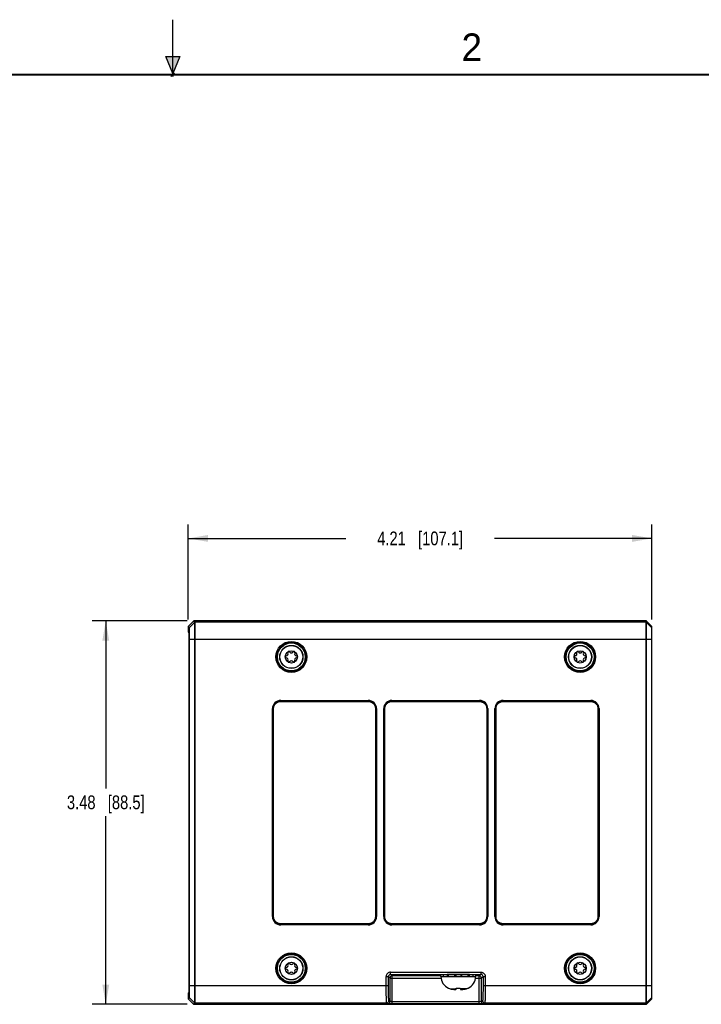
# Model space of a CAD drawing. Header units: inches. Extents: x 0 to 22, y 0 to 17.
# Tile 37 of 38: x 9.6 to 15.8, y 8.1 to 17. Entities that reach past the tile are written whole.
import ezdxf

# ---------------------------------------------------------------- set-up
doc = ezdxf.new("R2010")
doc.units = ezdxf.units.IN
doc.header["$LTSCALE"] = 1.21
doc.header["$MEASUREMENT"] = 0
doc.layers.get('0').update_dxf_attribs({"linetype": 'CONTINUOUS'})
for name, color, linetype in [('02___PRT_ALL_AXES', 7, 'CONTINUOUS'), ('COSMETIC', 7, 'CONTINUOUS'), ('DIMENSIONS', 7, 'CONTINUOUS')]:
    doc.layers.add(name, color=color, linetype=linetype)
doc.styles.get("Standard").update_dxf_attribs({"font": 'txt', "width": 0.8})
doc.styles.add('TEXTSTYLE_2', font='txt')
doc.dimstyles.new('DIMSTYLE_1', dxfattribs={"dimtxt": 0.125, "dimasz": 0.18, "dimexe": 0.125, "dimexo": 0.0625, "dimgap": 0.0625, "dimtad": 0, "dimtih": 1, "dimtoh": 1, "dimzin": 4, "dimdsep": 46, "dimtxsty": 'STANDARD', "dimblk": '_FILLED', "dimblk1": '_FILLED', "dimblk2": '_FILLED', "dimcen": 0.09, "dimazin": 1, "dimtp": 0.01, "dimtm": 0.01, "dimtfac": 1, "dimtofl": 0, "dimtmove": 0, "dimatfit": 3, "dimldrblk": '_FILLED', "dimfxl": 1, "dimtolj": 1, "dimtzin": 4, "dimarcsym": 0})

# ---------------------------------------------------------------- blocks, each defined once
blk = doc.blocks.new('_FILLED')
at = {"color": 0, "linetype": 'BYBLOCK'}
blk.add_solid([(0, 0), (-1, 0.174), (-1, -0.174)], dxfattribs=at)
blk = doc.blocks.new('*D7')
at = {"layer": 'DIMENSIONS', "color": 2, "linetype": 'CONTINUOUS'}
for p, q in [((11.1407, 11.5483), (11.1407, 12.4109)), ((15.3555, 11.5483), (15.3555, 12.4109)), ((11.1407, 12.2859), (12.5731, 12.2859)), ((15.3555, 12.2859), (13.9231, 12.2859))]:
    blk.add_line(p, q, dxfattribs=at)
at = {"layer": 'DIMENSIONS', "color": 2, "linetype": 'CONTINUOUS', "xscale": 0.18, "yscale": 0.18, "zscale": 0.18, "rotation": 180}
blk.add_blockref('_FILLED', (11.1407, 12.2859), dxfattribs=at)
at = {"layer": 'DIMENSIONS', "color": 2, "linetype": 'CONTINUOUS', "xscale": 0.18, "yscale": 0.18, "zscale": 0.18}
blk.add_blockref('_FILLED', (15.3555, 12.2859), dxfattribs=at)
at = {"layer": 'DIMENSIONS', "color": 2, "linetype": 'CONTINUOUS', "insert": (13.2481, 12.3484), "char_height": 0.125, "width": 1.225, "attachment_point": 2, "line_spacing_factor": 0.9}
blk.add_mtext('4.21{\\ftxt.shx;\\W1.000000;\\H0.125000; }[107.1]', dxfattribs=at)
blk = doc.blocks.new('*D8')
at = {"layer": 'DIMENSIONS', "color": 2, "linetype": 'CONTINUOUS'}
for p, q in [((11.1303, 11.5358), (10.2657, 11.5358)), ((10.3907, 11.5358), (10.3907, 10.0126)), ((10.3907, 8.0519), (10.3907, 9.7626)), ((11.1303, 8.0519), (10.2657, 8.0519))]:
    blk.add_line(p, q, dxfattribs=at)
at = {"layer": 'DIMENSIONS', "color": 2, "linetype": 'CONTINUOUS', "xscale": 0.18, "yscale": 0.18, "zscale": 0.18}
for p, rotation in [((10.3907, 11.5358), 90), ((10.3907, 8.0519), 270)]:
    blk.add_blockref('_FILLED', p, dxfattribs=dict(at, rotation=rotation))
at = {"layer": 'DIMENSIONS', "color": 2, "linetype": 'CONTINUOUS', "insert": (10.3907, 9.9501), "char_height": 0.125, "width": 1.125, "attachment_point": 2, "line_spacing_factor": 0.9}
blk.add_mtext('3.48{\\ftxt.shx;\\W1.000000;\\H0.125000; }[88.5]', dxfattribs=at)

msp = doc.modelspace()

# ---------------------------------------------------------------- hatches: boundary and pattern name
at = {"linetype": 'CONTINUOUS'}
msp.add_hatch(color=2, dxfattribs=at).paths.add_polyline_path([(11, 16.51), (10.9375, 16.6663), (11.0625, 16.6663)])

# ---------------------------------------------------------------- linework, layer by layer
at = {"color": 2, "linetype": 'CONTINUOUS'}
for p, q in [((11, 16.485), (11, 17)), ((11, 16.51), (10.9375, 16.6663)), ((10.9375, 16.6663), (11.0625, 16.6663)), ((11.0625, 16.6663), (11, 16.51)), ((11.015, 16.515), (10.985, 16.485)), ((10.985, 16.485), (11, 16.515)), ((11, 16.485), (11.015, 16.515))]:
    msp.add_line(p, q, dxfattribs=at)
at = {"color": 7, "linetype": 'CONTINUOUS'}
for p, q in [((11.1407, 11.4858), (11.1892, 11.5343)), ((11.1407, 11.4858), (11.1407, 11.4407)), ((11.1407, 11.4858), (11.148, 11.4737)), ((11.1965, 11.5223), (11.148, 11.4737)), ((11.1892, 11.5343), (11.1965, 11.5223)), ((11.1928, 11.5358), (11.2, 11.5237)), ((11.1928, 11.5358), (15.3035, 11.5358)), ((15.3026, 11.5359), (11.1938, 11.5359)), ((15.3035, 11.5237), (11.2, 11.5237)), ((15.3035, 8.0519), (15.3035, 11.5358)), ((15.307, 8.0534), (15.307, 11.5343)), ((15.307, 11.5343), (15.3555, 11.4858)), ((15.307, 11.5223), (15.3555, 11.4737)), ((15.3555, 8.102), (15.3555, 11.4858)), ((11.1408, 11.4357), (11.1479, 11.4238)), ((11.1478, 11.4221), (11.1418, 11.434)), ((11.1487, 11.3646), (11.1487, 8.2231)), ((11.1488, 8.2214), (11.1488, 11.3663)), ((11.1496, 11.3663), (11.1496, 8.2215)), ((15.3555, 11.3663), (11.1496, 11.3663)), ((11.1981, 11.3967), (11.1981, 11.3911)), ((11.1981, 11.3911), (11.1981, 11.3723)), ((11.1981, 11.3723), (11.1981, 11.3663)), ((11.1981, 11.3663), (11.1981, 8.2215)), ((11.2017, 11.3663), (11.2017, 8.2215)), ((11.9059, 8.8487), (11.9059, 10.739)), ((11.9059, 10.739), (11.9109, 10.739)), ((11.9109, 8.8487), (11.9109, 10.739)), ((11.9109, 8.8488), (11.9109, 10.739)), ((11.9109, 10.739), (11.9109, 10.739)), ((11.9159, 10.739), (11.9109, 10.739)), ((11.9159, 8.8488), (11.9159, 10.739)), ((11.9809, 10.814), (11.9809, 10.809)), ((11.9809, 10.814), (12.7772, 10.814)), ((11.9809, 10.804), (11.9809, 10.809)), ((11.9809, 10.809), (11.9809, 10.809)), ((11.9809, 10.809), (12.7771, 10.809)), ((11.9809, 10.809), (12.7772, 10.809)), ((11.9809, 10.804), (12.7771, 10.804)), ((12.7772, 10.809), (12.7771, 10.809)), ((12.7771, 10.804), (12.7771, 10.809)), ((12.7772, 10.814), (12.7772, 10.809)), ((12.8421, 10.739), (12.8421, 8.8488)), ((12.8421, 10.739), (12.8471, 10.739)), ((12.8472, 10.739), (12.8471, 10.739)), ((12.8471, 10.739), (12.8471, 8.8488)), ((12.8472, 10.739), (12.8472, 8.8487)), ((12.8522, 10.739), (12.8472, 10.739)), ((12.8522, 10.739), (12.8522, 8.8487)), ((12.9169, 8.8487), (12.9169, 10.739)), ((12.9169, 10.739), (12.9219, 10.739)), ((12.9219, 8.8487), (12.9219, 10.739)), ((12.9219, 8.8488), (12.9219, 10.739)), ((12.9219, 10.739), (12.9219, 10.739)), ((12.9269, 10.739), (12.9219, 10.739)), ((12.9269, 8.8488), (12.9269, 10.739)), ((12.9919, 10.814), (12.9919, 10.809)), ((12.9919, 10.814), (13.7882, 10.814)), ((12.9919, 10.804), (12.9919, 10.809)), ((12.9919, 10.809), (12.9919, 10.809)), ((12.9919, 10.809), (13.7881, 10.809)), ((12.9919, 10.809), (13.7882, 10.809)), ((12.9919, 10.804), (13.7881, 10.804)), ((13.7882, 10.809), (13.7881, 10.809)), ((13.7881, 10.804), (13.7881, 10.809)), ((13.7882, 10.814), (13.7882, 10.809)), ((13.8531, 10.739), (13.8531, 8.8488)), ((13.8531, 10.739), (13.8581, 10.739)), ((13.8582, 10.739), (13.8581, 10.739)), ((13.8581, 10.739), (13.8581, 8.8488)), ((13.8582, 10.739), (13.8582, 8.8487)), ((13.8632, 10.739), (13.8582, 10.739)), ((13.8632, 10.739), (13.8632, 8.8487)), ((13.9279, 8.8487), (13.9279, 10.739)), ((13.9279, 10.739), (13.9329, 10.739)), ((13.9329, 8.8487), (13.9329, 10.739)), ((13.9329, 8.8488), (13.9329, 10.739)), ((13.9379, 10.739), (13.9329, 10.739)), ((13.9329, 10.739), (13.9329, 10.739)), ((13.9379, 8.8488), (13.9379, 10.739)), ((14.0029, 10.814), (14.0029, 10.809)), ((14.0029, 10.814), (14.7992, 10.814)), ((14.0029, 10.804), (14.0029, 10.809)), ((14.0029, 10.809), (14.7991, 10.809)), ((14.0029, 10.809), (14.7992, 10.809)), ((14.0029, 10.809), (14.0029, 10.809)), ((14.0029, 10.804), (14.7991, 10.804)), ((14.7992, 10.809), (14.7991, 10.809)), ((14.7991, 10.804), (14.7991, 10.809)), ((14.7992, 10.814), (14.7992, 10.809)), ((14.8641, 10.739), (14.8691, 10.739)), ((14.8641, 10.739), (14.8641, 8.8488)), ((14.8692, 10.739), (14.8691, 10.739)), ((14.8691, 10.739), (14.8691, 8.8488)), ((14.8742, 10.739), (14.8692, 10.739)), ((14.8692, 10.739), (14.8692, 8.8487)), ((14.8742, 10.739), (14.8742, 8.8487)), ((11.9059, 8.8487), (11.9109, 8.8487)), ((11.9159, 8.8488), (11.9109, 8.8488)), ((11.9109, 8.8487), (11.9109, 8.8488)), ((11.9809, 8.7838), (11.9809, 8.7788)), ((12.7771, 8.7838), (11.9809, 8.7838)), ((12.7771, 8.7788), (11.9809, 8.7788)), ((11.9809, 8.7787), (11.9809, 8.7788)), ((11.9809, 8.7737), (11.9809, 8.7787)), ((12.7772, 8.7787), (11.9809, 8.7787)), ((12.7772, 8.7737), (11.9809, 8.7737)), ((12.7771, 8.7838), (12.7771, 8.7788)), ((12.7772, 8.7787), (12.7771, 8.7788)), ((12.7772, 8.7737), (12.7772, 8.7787)), ((12.8421, 8.8488), (12.8471, 8.8488)), ((12.8472, 8.8487), (12.8471, 8.8488)), ((12.8522, 8.8487), (12.8472, 8.8487)), ((12.9169, 8.8487), (12.9219, 8.8487)), ((12.9269, 8.8488), (12.9219, 8.8488)), ((12.9219, 8.8487), (12.9219, 8.8488)), ((13.7881, 8.7838), (12.9919, 8.7838)), ((12.9919, 8.7838), (12.9919, 8.7788)), ((13.7881, 8.7788), (12.9919, 8.7788)), ((12.9919, 8.7787), (12.9919, 8.7788)), ((13.7882, 8.7787), (12.9919, 8.7787)), ((12.9919, 8.7737), (12.9919, 8.7787)), ((13.7882, 8.7737), (12.9919, 8.7737)), ((13.7881, 8.7838), (13.7881, 8.7788)), ((13.7882, 8.7787), (13.7881, 8.7788)), ((13.7882, 8.7737), (13.7882, 8.7787)), ((13.8531, 8.8488), (13.8581, 8.8488)), ((13.8582, 8.8487), (13.8581, 8.8488)), ((13.8632, 8.8487), (13.8582, 8.8487)), ((13.9279, 8.8487), (13.9329, 8.8487)), ((13.9379, 8.8488), (13.9329, 8.8488)), ((13.9329, 8.8487), (13.9329, 8.8488)), ((14.7991, 8.7838), (14.0029, 8.7838)), ((14.0029, 8.7838), (14.0029, 8.7788)), ((14.7991, 8.7788), (14.0029, 8.7788)), ((14.0029, 8.7787), (14.0029, 8.7788)), ((14.7992, 8.7787), (14.0029, 8.7787)), ((14.0029, 8.7737), (14.0029, 8.7787)), ((14.7992, 8.7737), (14.0029, 8.7737)), ((14.7991, 8.7838), (14.7991, 8.7788)), ((14.7992, 8.7787), (14.7991, 8.7788)), ((14.7992, 8.7737), (14.7992, 8.7787)), ((14.8641, 8.8488), (14.8691, 8.8488)), ((14.8692, 8.8487), (14.8691, 8.8488)), ((14.8742, 8.8487), (14.8692, 8.8487)), ((12.98, 8.3439), (13.8001, 8.3439)), ((12.98, 8.3239), (12.98, 8.3439)), ((12.98, 8.3239), (13.8001, 8.3239)), ((12.9943, 8.3095), (12.98, 8.3239)), ((13.5055, 8.3042), (13.5055, 8.3217)), ((13.5633, 8.3042), (13.5633, 8.3225)), ((13.5714, 8.3226), (13.5714, 8.3042)), ((13.6186, 8.3226), (13.6186, 8.3042)), ((13.6267, 8.3042), (13.6267, 8.3225)), ((13.6845, 8.3042), (13.6845, 8.3217)), ((13.8001, 8.3239), (13.7857, 8.3095)), ((13.8001, 8.3439), (13.8001, 8.3239)), ((12.94, 8.3039), (12.96, 8.3039)), ((12.94, 8.2215), (12.94, 8.3039)), ((12.9743, 8.2896), (12.96, 8.3039)), ((12.96, 8.2215), (12.96, 8.3039)), ((12.9743, 8.2896), (13.4386, 8.2896)), ((12.9743, 8.0768), (12.9743, 8.2896)), ((13.4367, 8.3095), (12.9943, 8.3095)), ((12.9943, 8.0557), (12.9943, 8.3095)), ((13.4367, 8.3042), (13.4367, 8.3188)), ((13.4367, 8.3042), (13.7533, 8.3042)), ((13.4607, 8.3042), (13.4607, 8.3203)), ((13.4951, 8.3215), (13.4951, 8.3042)), ((13.695, 8.3215), (13.695, 8.3042)), ((13.7294, 8.3042), (13.7294, 8.3203)), ((13.7515, 8.2896), (13.8057, 8.2896)), ((13.7533, 8.3042), (13.7533, 8.3188)), ((13.7857, 8.3095), (13.7533, 8.3095)), ((13.7857, 8.0557), (13.7857, 8.3095)), ((13.8201, 8.3039), (13.8057, 8.2896)), ((13.8057, 8.0768), (13.8057, 8.2896)), ((13.8201, 8.3039), (13.8401, 8.3039)), ((13.8201, 8.3039), (13.8201, 8.2215)), ((13.8401, 8.3039), (13.8401, 8.2215)), ((11.1407, 8.1471), (11.1407, 8.1019)), ((11.1479, 8.164), (11.1408, 8.1521)), ((11.1418, 8.1537), (11.1478, 8.1657)), ((11.1496, 8.2215), (12.96, 8.2215)), ((11.1981, 8.2215), (11.1981, 8.2155)), ((11.1981, 8.2155), (11.1981, 8.2018)), ((13.5053, 8.1989), (13.5071, 8.1989)), ((13.5211, 8.1938), (13.5762, 8.1938)), ((13.5756, 8.1882), (13.5768, 8.1989)), ((13.5768, 8.1989), (13.6133, 8.1989)), ((13.6133, 8.1989), (13.6144, 8.1882)), ((13.669, 8.1938), (13.6138, 8.1938)), ((13.6829, 8.1989), (13.6848, 8.1989)), ((13.8201, 8.2215), (15.3555, 8.2215)), ((11.148, 8.114), (11.1407, 8.1019)), ((11.1892, 8.0534), (11.1407, 8.1019)), ((11.1965, 8.0655), (11.148, 8.114)), ((11.1965, 8.0655), (11.1892, 8.0534)), ((11.2, 8.064), (11.1928, 8.0519)), ((11.2, 8.064), (12.9447, 8.064)), ((12.9544, 8.0568), (12.9447, 8.064)), ((12.9743, 8.0768), (12.9647, 8.084)), ((13.7857, 8.0757), (12.9943, 8.0757)), ((13.7857, 8.0557), (12.9943, 8.0557)), ((13.8154, 8.084), (13.8057, 8.0768)), ((13.8354, 8.064), (13.8257, 8.0568)), ((13.8354, 8.064), (15.3035, 8.064)), ((15.307, 8.0655), (15.3555, 8.114)), ((15.3555, 8.102), (15.307, 8.0534)), ((15.3035, 8.0519), (11.1928, 8.0519)), ((11.1938, 8.0519), (15.3026, 8.0519))]:
    msp.add_line(p, q, dxfattribs=at)
at = {"color": 7, "linetype": 'CONTINUOUS', "const_width": 0.02}
msp.add_lwpolyline([(21.5, 16.5), (0.5, 16.5)], dxfattribs=at)
at = {"color": 7, "linetype": 'CONTINUOUS'}
for centre, radius in [((12.0775, 11.2089), 0.1408), ((12.0775, 11.2089), 0.1266), ((12.0775, 11.2089), 0.1053), ((12.0775, 11.2089), 0.1033), ((14.7025, 11.2089), 0.1408), ((14.7025, 11.2089), 0.1266), ((14.7025, 11.2089), 0.1053), ((14.7025, 11.2089), 0.1033), ((12.0775, 11.2089), 0.0555), ((14.7025, 11.2089), 0.0555), ((12.0775, 8.3789), 0.1408), ((12.0775, 8.3789), 0.1266), ((14.7025, 8.3789), 0.1408), ((14.7025, 8.3789), 0.1266), ((12.0775, 8.3789), 0.1053), ((12.0775, 8.3789), 0.1033), ((12.0775, 8.3789), 0.0555), ((14.7025, 8.3789), 0.1053), ((14.7025, 8.3789), 0.1033), ((14.7025, 8.3789), 0.0555)]:
    msp.add_circle(centre, radius, dxfattribs=at)
for centre, radius, start, end in [((11.2, 11.5187), 0.005, 90.00635, 134.98408), ((15.3035, 11.5187), 0.005, 45.00904, 90.00484), ((12.0313, 11.2089), 0.00906, 91.63035, 268.36965), ((12.0305, 11.236), 0.0181, 271.63035, 28.36965), ((12.0305, 11.1817), 0.0181, 331.63035, 88.36965), ((12.0544, 11.2489), 0.00906, 31.63035, 208.36965), ((12.0775, 11.2632), 0.0181, 211.63035, 328.36965), ((12.1007, 11.2489), 0.00906, 331.63035, 148.36965), ((12.1246, 11.236), 0.0181, 151.63035, 268.36965), ((12.1246, 11.1817), 0.0181, 91.63035, 208.36965), ((12.1238, 11.2089), 0.00906, 271.63035, 88.36965), ((14.6563, 11.2089), 0.00906, 91.63035, 268.36965), ((14.6555, 11.236), 0.0181, 271.63035, 28.36965), ((14.6555, 11.1817), 0.0181, 331.63035, 88.36965), ((14.6794, 11.2489), 0.00906, 31.63035, 208.36965), ((14.7025, 11.2632), 0.0181, 211.63035, 328.36965), ((14.7257, 11.2489), 0.00906, 331.63035, 148.36965), ((14.7496, 11.236), 0.0181, 151.63035, 268.36965), ((14.7496, 11.1817), 0.0181, 91.63035, 208.36965), ((14.7488, 11.2089), 0.00906, 271.63035, 88.36965), ((12.0544, 11.1688), 0.00906, 151.63035, 328.36965), ((12.0775, 11.1546), 0.0181, 31.63035, 148.36965), ((12.1007, 11.1688), 0.00906, 211.63035, 28.36965), ((14.6794, 11.1688), 0.00906, 151.63035, 328.36965), ((14.7025, 11.1546), 0.0181, 31.63035, 148.36965), ((14.7257, 11.1688), 0.00906, 211.63035, 28.36965), ((11.9808, 10.739), 0.075, 89.99691, 180.00343), ((11.9808, 10.7391), 0.07, 89.99516, 180.00517), ((12.7772, 10.739), 0.075, 359.9969, 90.00341), ((12.7772, 10.7391), 0.07, 359.99516, 90.00516), ((12.9918, 10.739), 0.075, 89.99691, 180.00343), ((12.9918, 10.7391), 0.07, 89.99516, 180.00517), ((13.7882, 10.739), 0.075, 359.9969, 90.00341), ((13.7882, 10.7391), 0.07, 359.99516, 90.00516), ((14.0028, 10.739), 0.075, 89.99691, 180.00343), ((14.0028, 10.7391), 0.07, 89.99516, 180.00517), ((14.7992, 10.739), 0.075, 359.9969, 90.00341), ((14.7992, 10.7391), 0.07, 359.99516, 90.00516), ((11.9808, 8.8487), 0.075, 179.99691, 270.00343), ((11.9808, 8.8487), 0.07, 179.99516, 270.00517), ((12.7772, 8.8487), 0.075, 269.99689, 0.00343), ((12.7772, 8.8487), 0.07, 269.99515, 0.00517), ((12.9918, 8.8487), 0.075, 179.99691, 270.00343), ((12.9918, 8.8487), 0.07, 179.99516, 270.00517), ((13.7882, 8.8487), 0.075, 269.99689, 0.00343), ((13.7882, 8.8487), 0.07, 269.99515, 0.00517), ((14.0028, 8.8487), 0.075, 179.99691, 270.00343), ((14.0028, 8.8487), 0.07, 179.99516, 270.00517), ((14.7992, 8.8487), 0.075, 269.99689, 0.00343), ((14.7992, 8.8487), 0.07, 269.99515, 0.00517), ((12.0305, 8.406), 0.0181, 271.63035, 28.36965), ((12.0544, 8.4189), 0.00906, 31.63035, 208.36965), ((12.0775, 8.4332), 0.0181, 211.63035, 328.36965), ((12.1007, 8.4189), 0.00906, 331.63035, 148.36965), ((12.1246, 8.406), 0.0181, 151.63035, 268.36965), ((14.6555, 8.406), 0.0181, 271.63035, 28.36965), ((14.6794, 8.4189), 0.00906, 31.63035, 208.36965), ((14.7025, 8.4332), 0.0181, 211.63035, 328.36965), ((14.7257, 8.4189), 0.00906, 331.63035, 148.36965), ((14.7496, 8.406), 0.0181, 151.63035, 268.36965), ((12.0313, 8.3789), 0.00906, 91.63035, 268.36965), ((12.0305, 8.3517), 0.0181, 331.63035, 88.36965), ((12.0544, 8.3388), 0.00906, 151.63035, 328.36965), ((12.0775, 8.3246), 0.0181, 31.63035, 148.36965), ((12.1007, 8.3388), 0.00906, 211.63035, 28.36965), ((12.1246, 8.3517), 0.0181, 91.63035, 208.36965), ((12.1238, 8.3789), 0.00906, 271.63035, 88.36965), ((12.98, 8.3039), 0.04, 89.98543, 180.01457), ((12.9799, 8.304), 0.0199, 89.88784, 180.11216), ((13.8001, 8.304), 0.0199, 359.888, 90.11207), ((14.6563, 8.3789), 0.00906, 91.63035, 268.36965), ((14.6555, 8.3517), 0.0181, 331.63035, 88.36965), ((14.6794, 8.3388), 0.00906, 151.63035, 328.36965), ((14.7025, 8.3246), 0.0181, 31.63035, 148.36965), ((14.7257, 8.3388), 0.00906, 211.63035, 28.36965), ((14.7496, 8.3517), 0.0181, 91.63035, 208.36965), ((14.7488, 8.3789), 0.00906, 271.63035, 88.36965), ((12.9944, 8.2895), 0.02, 90.08376, 179.91624), ((13.5532, 8.3042), 0.1157, 180, 245.50545), ((13.6368, 8.3042), 0.1157, 294.49455, 360), ((13.7857, 8.2895), 0.02, 0.08378, 89.91622), ((13.5555, 8.3086), 0.1199, 246.18355, 253.29435), ((13.595, 8.4399), 0.257, 253.28965, 258.4052), ((13.595, 8.4399), 0.257, 255.20809, 256.10679), ((13.595, 8.44), 0.2571, 256.90967, 258.40504), ((13.5735, 8.3759), 0.1901, 260.88204, 267.03741), ((13.6166, 8.3761), 0.1904, 272.96686, 279.11369), ((13.5951, 8.4399), 0.257, 281.5948, 286.71035), ((13.6345, 8.3086), 0.1199, 286.70565, 293.81645), ((11.2, 8.069), 0.005, 225.01796, 269.99164), ((12.9446, 8.084), 0.02, 270.07015, 359.94618), ((12.9543, 8.0768), 0.02, 270.07015, 359.94618), ((13.8257, 8.0768), 0.02, 180.05382, 269.92985), ((13.8354, 8.084), 0.02, 180.05382, 269.92985), ((15.3035, 8.069), 0.005, 269.99516, 314.99096)]:
    msp.add_arc(centre, radius, start, end, dxfattribs=at)
for centre, major_axis, ratio, start_param, end_param in [((11.1928, 11.5308), (-0.00257, 0.00429), 0.999534, -0.540149, 0.245043), ((15.3026, 11.5309), (0, -0.005), 0.999391, 2.879824, 3.141593), ((15.3035, 11.5308), (0, 0.005), 0.999657, -0.785398, 0), ((11.1408, 11.4407), (0, 0.005), 0.015709, 1.570796, 3.115413), ((11.1477, 11.3646), (0, 0.0575), 0.017455, 4.712389, 6.248279), ((11.1479, 11.3663), (0, 0.0575), 0.015709, -1.570796, -0.02618), ((11.1408, 8.1471), (0, 0.005), 0.015709, 0.02618, 1.570796), ((11.1477, 8.2231), (0, 0.0575), 0.017455, 3.176499, 4.712389), ((11.1479, 8.2214), (0, 0.0575), 0.015709, -3.115413, -1.570796), ((11.1928, 8.0569), (0.00257, 0.00429), 0.999534, -3.386636, -2.601443), ((15.3035, 8.0569), (0, 0.005), 0.999657, -3.141593, -2.356194), ((11.1938, 8.0569), (0.00224, 0.00448), 0.999239, 3.343102, 3.604814)]:
    msp.add_ellipse(centre, major_axis=major_axis, ratio=ratio, start_param=start_param, end_param=end_param, dxfattribs=at)
for points, knots in [([(11.148, 11.4737), (11.148, 11.4737), (11.148, 11.4736), (11.1481, 11.4735), (11.1481, 11.4732), (11.1482, 11.4728), (11.1482, 11.4721), (11.1483, 11.4711), (11.1484, 11.4699), (11.1485, 11.4684), (11.1485, 11.4666), (11.1486, 11.4647), (11.1487, 11.4625), (11.1488, 11.4591), (11.1489, 11.4544), (11.149, 11.4481), (11.1491, 11.441), (11.1492, 11.4333), (11.1493, 11.4249), (11.1494, 11.416), (11.1495, 11.4033), (11.1496, 11.3866), (11.1496, 11.3732), (11.1496, 11.3663)], [0, 0, 0, 0, 0.000944, 0.002461, 0.004563, 0.007252, 0.014379, 0.023813, 0.035519, 0.04946, 0.065597, 0.083891, 0.104304, 0.126797, 0.177851, 0.236579, 0.302411, 0.374749, 0.452891, 0.536111, 0.623638, 0.808256, 1, 1, 1, 1]), ([(11.1965, 11.5223), (11.1965, 11.5222), (11.1965, 11.5221), (11.1966, 11.5218), (11.1966, 11.5213), (11.1967, 11.5204), (11.1968, 11.5193), (11.1969, 11.5179), (11.1969, 11.5162), (11.197, 11.5142), (11.1971, 11.5111), (11.1972, 11.5066), (11.1973, 11.5004), (11.1974, 11.4933), (11.1976, 11.4853), (11.1977, 11.4764), (11.1978, 11.4668), (11.1978, 11.4564), (11.1979, 11.4414), (11.1981, 11.4214), (11.1981, 11.4051), (11.1981, 11.3967)], [0, 0, 0, 0, 0.000986, 0.002518, 0.007225, 0.014116, 0.023181, 0.034406, 0.047778, 0.06327, 0.08085, 0.122153, 0.171416, 0.228275, 0.292333, 0.363137, 0.440169, 0.52289, 0.610703, 0.799094, 1, 1, 1, 1]), ([(11.2, 11.5237), (11.2, 11.5237), (11.2001, 11.5236), (11.2001, 11.5233), (11.2001, 11.523), (11.2002, 11.5224), (11.2003, 11.5214), (11.2004, 11.5199), (11.2004, 11.5181), (11.2005, 11.5159), (11.2006, 11.5133), (11.2007, 11.5093), (11.2008, 11.5034), (11.201, 11.4954), (11.2011, 11.4862), (11.2012, 11.4758), (11.2013, 11.4645), (11.2014, 11.4522), (11.2015, 11.4391), (11.2016, 11.4205), (11.2016, 11.3961), (11.2016, 11.3763), (11.2017, 11.3663)], [0, 0, 0, 0, 0.000944, 0.002467, 0.004568, 0.007248, 0.014335, 0.023712, 0.035364, 0.049264, 0.065375, 0.08366, 0.12659, 0.177655, 0.23638, 0.302219, 0.374545, 0.45269, 0.535918, 0.623459, 0.808175, 1, 1, 1, 1]), ([(11.9109, 10.739), (11.9109, 10.7435), (11.9116, 10.7504), (11.9138, 10.7593), (11.9169, 10.768), (11.9224, 10.7781), (11.9311, 10.7888), (11.9418, 10.7976), (11.954, 10.8041), (11.9672, 10.8081), (11.9764, 10.809), (11.9809, 10.809)], [0, 0, 0, 0, 0.125008, 0.187707, 0.250357, 0.375386, 0.500369, 0.625293, 0.750147, 0.875082, 1, 1, 1, 1]), ([(11.9159, 10.739), (11.9159, 10.7432), (11.9166, 10.7496), (11.9186, 10.7579), (11.9215, 10.7659), (11.9266, 10.7753), (11.9347, 10.7852), (11.9446, 10.7934), (11.9559, 10.7994), (11.9682, 10.8031), (11.9767, 10.804), (11.9809, 10.804)], [0, 0, 0, 0, 0.125008, 0.187707, 0.250356, 0.375386, 0.500369, 0.625293, 0.750147, 0.875082, 1, 1, 1, 1]), ([(12.7771, 10.809), (12.7817, 10.809), (12.7886, 10.8083), (12.7975, 10.8061), (12.8061, 10.803), (12.8163, 10.7975), (12.8269, 10.7888), (12.8357, 10.7781), (12.8422, 10.7659), (12.8462, 10.7527), (12.8471, 10.7435), (12.8471, 10.739)], [0, 0, 0, 0, 0.125008, 0.187707, 0.250357, 0.375386, 0.500369, 0.625293, 0.750147, 0.875082, 1, 1, 1, 1]), ([(12.7771, 10.804), (12.7814, 10.804), (12.7878, 10.8033), (12.796, 10.8013), (12.8041, 10.7984), (12.8135, 10.7933), (12.8234, 10.7852), (12.8315, 10.7753), (12.8376, 10.764), (12.8413, 10.7517), (12.8421, 10.7432), (12.8421, 10.739)], [0, 0, 0, 0, 0.125008, 0.187707, 0.250356, 0.375386, 0.500369, 0.625293, 0.750147, 0.875082, 1, 1, 1, 1]), ([(12.9219, 10.739), (12.9219, 10.7435), (12.9226, 10.7504), (12.9248, 10.7593), (12.9279, 10.768), (12.9334, 10.7781), (12.9421, 10.7888), (12.9528, 10.7976), (12.965, 10.8041), (12.9782, 10.8081), (12.9874, 10.809), (12.9919, 10.809)], [0, 0, 0, 0, 0.125008, 0.187707, 0.250357, 0.375386, 0.500369, 0.625293, 0.750147, 0.875082, 1, 1, 1, 1]), ([(12.9269, 10.739), (12.9269, 10.7432), (12.9276, 10.7496), (12.9296, 10.7579), (12.9325, 10.7659), (12.9376, 10.7753), (12.9457, 10.7852), (12.9556, 10.7934), (12.9669, 10.7994), (12.9792, 10.8031), (12.9877, 10.804), (12.9919, 10.804)], [0, 0, 0, 0, 0.125008, 0.187707, 0.250356, 0.375386, 0.500369, 0.625293, 0.750147, 0.875082, 1, 1, 1, 1]), ([(13.7881, 10.809), (13.7927, 10.809), (13.7996, 10.8083), (13.8085, 10.8061), (13.8171, 10.803), (13.8273, 10.7975), (13.8379, 10.7888), (13.8467, 10.7781), (13.8532, 10.7659), (13.8572, 10.7527), (13.8581, 10.7435), (13.8581, 10.739)], [0, 0, 0, 0, 0.125008, 0.187707, 0.250357, 0.375386, 0.500369, 0.625293, 0.750147, 0.875082, 1, 1, 1, 1]), ([(13.7881, 10.804), (13.7924, 10.804), (13.7988, 10.8033), (13.807, 10.8013), (13.8151, 10.7984), (13.8245, 10.7933), (13.8344, 10.7852), (13.8425, 10.7753), (13.8486, 10.764), (13.8523, 10.7517), (13.8531, 10.7432), (13.8531, 10.739)], [0, 0, 0, 0, 0.125008, 0.187707, 0.250356, 0.375386, 0.500369, 0.625293, 0.750147, 0.875082, 1, 1, 1, 1]), ([(13.9329, 10.739), (13.9329, 10.7435), (13.9336, 10.7504), (13.9358, 10.7593), (13.9389, 10.768), (13.9444, 10.7781), (13.9531, 10.7888), (13.9638, 10.7976), (13.976, 10.8041), (13.9892, 10.8081), (13.9984, 10.809), (14.0029, 10.809)], [0, 0, 0, 0, 0.125008, 0.187707, 0.250357, 0.375386, 0.500369, 0.625293, 0.750147, 0.875082, 1, 1, 1, 1]), ([(13.9379, 10.739), (13.9379, 10.7432), (13.9386, 10.7496), (13.9406, 10.7579), (13.9435, 10.7659), (13.9486, 10.7753), (13.9567, 10.7852), (13.9666, 10.7934), (13.9779, 10.7994), (13.9902, 10.8031), (13.9987, 10.804), (14.0029, 10.804)], [0, 0, 0, 0, 0.125008, 0.187707, 0.250356, 0.375386, 0.500369, 0.625293, 0.750147, 0.875082, 1, 1, 1, 1]), ([(14.7991, 10.809), (14.8037, 10.809), (14.8106, 10.8083), (14.8195, 10.8061), (14.8281, 10.803), (14.8383, 10.7975), (14.8489, 10.7888), (14.8577, 10.7781), (14.8642, 10.7659), (14.8682, 10.7527), (14.8691, 10.7435), (14.8691, 10.739)], [0, 0, 0, 0, 0.125008, 0.187707, 0.250357, 0.375386, 0.500369, 0.625293, 0.750147, 0.875082, 1, 1, 1, 1]), ([(14.7991, 10.804), (14.8034, 10.804), (14.8098, 10.8033), (14.818, 10.8013), (14.8261, 10.7984), (14.8355, 10.7933), (14.8454, 10.7852), (14.8535, 10.7753), (14.8596, 10.764), (14.8633, 10.7517), (14.8641, 10.7432), (14.8641, 10.739)], [0, 0, 0, 0, 0.125008, 0.187707, 0.250356, 0.375386, 0.500369, 0.625293, 0.750147, 0.875082, 1, 1, 1, 1]), ([(11.9809, 8.7788), (11.9764, 8.7788), (11.9695, 8.7795), (11.9606, 8.7817), (11.9519, 8.7848), (11.9418, 8.7902), (11.9311, 8.799), (11.9223, 8.8097), (11.9158, 8.8218), (11.9118, 8.835), (11.9109, 8.8442), (11.9109, 8.8488)], [0, 0, 0, 0, 0.125008, 0.187707, 0.250357, 0.375386, 0.500369, 0.625293, 0.750147, 0.875082, 1, 1, 1, 1]), ([(11.9809, 8.7838), (11.9767, 8.7838), (11.9703, 8.7844), (11.962, 8.7865), (11.954, 8.7894), (11.9446, 8.7944), (11.9347, 8.8025), (11.9265, 8.8125), (11.9205, 8.8238), (11.9168, 8.836), (11.9159, 8.8445), (11.9159, 8.8488)], [0, 0, 0, 0, 0.125008, 0.187707, 0.250356, 0.375386, 0.500369, 0.625293, 0.750147, 0.875082, 1, 1, 1, 1]), ([(12.8471, 8.8488), (12.8471, 8.8442), (12.8464, 8.8373), (12.8442, 8.8284), (12.8411, 8.8198), (12.8357, 8.8096), (12.8269, 8.7989), (12.8162, 8.7902), (12.8041, 8.7837), (12.7909, 8.7797), (12.7817, 8.7788), (12.7771, 8.7788)], [0, 0, 0, 0, 0.125008, 0.187707, 0.250357, 0.375386, 0.500369, 0.625293, 0.750147, 0.875082, 1, 1, 1, 1]), ([(12.8421, 8.8488), (12.8421, 8.8445), (12.8415, 8.8381), (12.8394, 8.8299), (12.8365, 8.8218), (12.8315, 8.8124), (12.8234, 8.8025), (12.8134, 8.7944), (12.8021, 8.7883), (12.7899, 8.7846), (12.7814, 8.7838), (12.7771, 8.7838)], [0, 0, 0, 0, 0.125008, 0.187707, 0.250356, 0.375386, 0.500369, 0.625293, 0.750147, 0.875082, 1, 1, 1, 1]), ([(12.9919, 8.7788), (12.9874, 8.7788), (12.9805, 8.7795), (12.9716, 8.7817), (12.9629, 8.7848), (12.9528, 8.7902), (12.9421, 8.799), (12.9333, 8.8097), (12.9268, 8.8218), (12.9228, 8.835), (12.9219, 8.8442), (12.9219, 8.8488)], [0, 0, 0, 0, 0.125008, 0.187707, 0.250357, 0.375386, 0.500369, 0.625293, 0.750147, 0.875082, 1, 1, 1, 1]), ([(12.9919, 8.7838), (12.9877, 8.7838), (12.9813, 8.7844), (12.973, 8.7865), (12.965, 8.7894), (12.9556, 8.7944), (12.9457, 8.8025), (12.9375, 8.8125), (12.9315, 8.8238), (12.9278, 8.836), (12.9269, 8.8445), (12.9269, 8.8488)], [0, 0, 0, 0, 0.125008, 0.187707, 0.250356, 0.375386, 0.500369, 0.625293, 0.750147, 0.875082, 1, 1, 1, 1]), ([(13.8581, 8.8488), (13.8581, 8.8442), (13.8574, 8.8373), (13.8552, 8.8284), (13.8521, 8.8198), (13.8467, 8.8096), (13.8379, 8.7989), (13.8272, 8.7902), (13.8151, 8.7837), (13.8019, 8.7797), (13.7927, 8.7788), (13.7881, 8.7788)], [0, 0, 0, 0, 0.125008, 0.187707, 0.250357, 0.375386, 0.500369, 0.625293, 0.750147, 0.875082, 1, 1, 1, 1]), ([(13.8531, 8.8488), (13.8531, 8.8445), (13.8525, 8.8381), (13.8504, 8.8299), (13.8475, 8.8218), (13.8425, 8.8124), (13.8344, 8.8025), (13.8244, 8.7944), (13.8131, 8.7883), (13.8009, 8.7846), (13.7924, 8.7838), (13.7881, 8.7838)], [0, 0, 0, 0, 0.125008, 0.187707, 0.250356, 0.375386, 0.500369, 0.625293, 0.750147, 0.875082, 1, 1, 1, 1]), ([(14.0029, 8.7788), (13.9984, 8.7788), (13.9915, 8.7795), (13.9826, 8.7817), (13.9739, 8.7848), (13.9638, 8.7902), (13.9531, 8.799), (13.9443, 8.8097), (13.9378, 8.8218), (13.9338, 8.835), (13.9329, 8.8442), (13.9329, 8.8488)], [0, 0, 0, 0, 0.125008, 0.187707, 0.250357, 0.375386, 0.500369, 0.625293, 0.750147, 0.875082, 1, 1, 1, 1]), ([(14.0029, 8.7838), (13.9987, 8.7838), (13.9923, 8.7844), (13.984, 8.7865), (13.976, 8.7894), (13.9666, 8.7944), (13.9567, 8.8025), (13.9485, 8.8125), (13.9425, 8.8238), (13.9388, 8.836), (13.9379, 8.8445), (13.9379, 8.8488)], [0, 0, 0, 0, 0.125008, 0.187707, 0.250356, 0.375386, 0.500369, 0.625293, 0.750147, 0.875082, 1, 1, 1, 1]), ([(14.8691, 8.8488), (14.8691, 8.8442), (14.8684, 8.8373), (14.8662, 8.8284), (14.8631, 8.8198), (14.8577, 8.8096), (14.8489, 8.7989), (14.8382, 8.7902), (14.8261, 8.7837), (14.8129, 8.7797), (14.8037, 8.7788), (14.7991, 8.7788)], [0, 0, 0, 0, 0.125008, 0.187707, 0.250357, 0.375386, 0.500369, 0.625293, 0.750147, 0.875082, 1, 1, 1, 1]), ([(14.8641, 8.8488), (14.8641, 8.8445), (14.8635, 8.8381), (14.8614, 8.8299), (14.8585, 8.8218), (14.8535, 8.8124), (14.8454, 8.8025), (14.8354, 8.7944), (14.8241, 8.7883), (14.8119, 8.7846), (14.8034, 8.7838), (14.7991, 8.7838)], [0, 0, 0, 0, 0.125008, 0.187707, 0.250356, 0.375386, 0.500369, 0.625293, 0.750147, 0.875082, 1, 1, 1, 1]), ([(13.8001, 8.3439), (13.8027, 8.3439), (13.8079, 8.3434), (13.8155, 8.3411), (13.8224, 8.3374), (13.8285, 8.3324), (13.8335, 8.3263), (13.8373, 8.3193), (13.8395, 8.3118), (13.8401, 8.3065), (13.8401, 8.3039)], [0, 0, 0, 0, 0.124897, 0.250022, 0.375013, 0.500007, 0.625004, 0.749998, 0.875112, 1, 1, 1, 1]), ([(11.1496, 8.2215), (11.1496, 8.2146), (11.1496, 8.2011), (11.1495, 8.1845), (11.1494, 8.1717), (11.1493, 8.1628), (11.1492, 8.1544), (11.1491, 8.1467), (11.149, 8.1396), (11.1489, 8.1333), (11.1488, 8.1286), (11.1487, 8.1252), (11.1486, 8.123), (11.1485, 8.1211), (11.1485, 8.1194), (11.1484, 8.1179), (11.1483, 8.1166), (11.1482, 8.1156), (11.1482, 8.1149), (11.1481, 8.1145), (11.1481, 8.1143), (11.148, 8.1141), (11.148, 8.114), (11.148, 8.114)], [0, 0, 0, 0, 0.191949, 0.376708, 0.46427, 0.547495, 0.625619, 0.697926, 0.763723, 0.822412, 0.873416, 0.89588, 0.916264, 0.934528, 0.950636, 0.964549, 0.976231, 0.985645, 0.992757, 0.995441, 0.99754, 0.999055, 1, 1, 1, 1]), ([(11.1981, 8.2018), (11.1981, 8.1928), (11.1981, 8.1753), (11.198, 8.15), (11.1978, 8.1303), (11.1977, 8.1158), (11.1976, 8.1061), (11.1975, 8.0973), (11.1974, 8.0895), (11.1972, 8.0827), (11.1971, 8.0777), (11.197, 8.0743), (11.1969, 8.0721), (11.1969, 8.0703), (11.1968, 8.0688), (11.1967, 8.0675), (11.1967, 8.0667), (11.1966, 8.0661), (11.1966, 8.0658), (11.1965, 8.0656), (11.1965, 8.0655), (11.1965, 8.0655)], [0, 0, 0, 0, 0.197847, 0.385027, 0.555668, 0.633093, 0.704415, 0.769079, 0.826561, 0.876415, 0.918253, 0.936062, 0.951753, 0.965296, 0.97666, 0.985825, 0.992777, 0.99542, 0.997505, 0.999031, 1, 1, 1, 1]), ([(11.2017, 8.2215), (11.2016, 8.2114), (11.2016, 8.1916), (11.2016, 8.1673), (11.2015, 8.1486), (11.2014, 8.1356), (11.2013, 8.1233), (11.2012, 8.1119), (11.2011, 8.1016), (11.2009, 8.0924), (11.2008, 8.0844), (11.2007, 8.0785), (11.2006, 8.0744), (11.2005, 8.0719), (11.2004, 8.0697), (11.2004, 8.0679), (11.2003, 8.0664), (11.2002, 8.0654), (11.2001, 8.0648), (11.2001, 8.0644), (11.2001, 8.0642), (11.2, 8.0641), (11.2, 8.064)], [0, 0, 0, 0, 0.1918, 0.376505, 0.464046, 0.54728, 0.625431, 0.697771, 0.763614, 0.822348, 0.873409, 0.916337, 0.93462, 0.950728, 0.964627, 0.97628, 0.985659, 0.992748, 0.995429, 0.997532, 0.999055, 1, 1, 1, 1]), ([(12.9447, 8.064), (12.9446, 8.0641), (12.9445, 8.0642), (12.9444, 8.0646), (12.9442, 8.0653), (12.9439, 8.0664), (12.9437, 8.0679), (12.9435, 8.0697), (12.9433, 8.0719), (12.9431, 8.0744), (12.9429, 8.0773), (12.9427, 8.0805), (12.9424, 8.0854), (12.942, 8.0924), (12.9417, 8.1016), (12.9413, 8.1119), (12.941, 8.1233), (12.9408, 8.1355), (12.9405, 8.1486), (12.9403, 8.1672), (12.9401, 8.1916), (12.94, 8.2114), (12.94, 8.2215)], [0, 0, 0, 0, 0.001178, 0.002852, 0.007821, 0.015023, 0.024477, 0.036179, 0.050113, 0.066246, 0.08454, 0.104956, 0.127454, 0.178482, 0.237136, 0.302895, 0.37513, 0.453177, 0.536298, 0.62371, 0.808284, 1, 1, 1, 1]), ([(12.9647, 8.084), (12.9646, 8.0841), (12.9645, 8.0842), (12.9644, 8.0845), (12.9642, 8.0851), (12.9639, 8.0861), (12.9637, 8.0874), (12.9635, 8.089), (12.9633, 8.0909), (12.9631, 8.0931), (12.9628, 8.0966), (12.9624, 8.1018), (12.962, 8.1088), (12.9617, 8.1168), (12.9613, 8.1258), (12.961, 8.1357), (12.9608, 8.1464), (12.9605, 8.1578), (12.9603, 8.1741), (12.96, 8.1954), (12.96, 8.2127), (12.96, 8.2215)], [0, 0, 0, 0, 0.001247, 0.00297, 0.008003, 0.015247, 0.024728, 0.03645, 0.050399, 0.066541, 0.08484, 0.127757, 0.178776, 0.237416, 0.303154, 0.375363, 0.453381, 0.536471, 0.623851, 0.808355, 1, 1, 1, 1]), ([(13.5636, 8.186), (13.5646, 8.1861), (13.5687, 8.1866), (13.5727, 8.1874), (13.5756, 8.1882)], [0, 0, 0, 0, 0.246609, 1, 1, 1, 1]), ([(13.6144, 8.1882), (13.6154, 8.1879), (13.6194, 8.1869), (13.6234, 8.1863), (13.6264, 8.186)], [0, 0, 0, 0, 0.253969, 1, 1, 1, 1]), ([(13.8201, 8.2215), (13.8201, 8.2127), (13.82, 8.1954), (13.8198, 8.1741), (13.8195, 8.1578), (13.8193, 8.1464), (13.819, 8.1357), (13.8187, 8.1258), (13.8184, 8.1168), (13.818, 8.1087), (13.8176, 8.1018), (13.8173, 8.0966), (13.817, 8.0931), (13.8168, 8.0909), (13.8166, 8.089), (13.8163, 8.0874), (13.8161, 8.0861), (13.8159, 8.0851), (13.8157, 8.0845), (13.8155, 8.0842), (13.8154, 8.0841), (13.8154, 8.084)], [0, 0, 0, 0, 0.191644, 0.376199, 0.463603, 0.546707, 0.624736, 0.696939, 0.762663, 0.821286, 0.872279, 0.91518, 0.933472, 0.949608, 0.963552, 0.975271, 0.984752, 0.991997, 0.99703, 0.998753, 1, 1, 1, 1]), ([(13.8401, 8.2215), (13.8401, 8.2114), (13.84, 8.1916), (13.8398, 8.1672), (13.8395, 8.1486), (13.8393, 8.1355), (13.839, 8.1232), (13.8387, 8.1119), (13.8384, 8.1016), (13.838, 8.0923), (13.8377, 8.0854), (13.8374, 8.0805), (13.8372, 8.0773), (13.837, 8.0744), (13.8368, 8.0719), (13.8365, 8.0697), (13.8363, 8.0679), (13.8361, 8.0664), (13.8359, 8.0653), (13.8357, 8.0646), (13.8355, 8.0642), (13.8354, 8.0641), (13.8354, 8.064)], [0, 0, 0, 0, 0.191715, 0.376339, 0.463777, 0.546912, 0.624969, 0.697198, 0.762943, 0.82158, 0.872582, 0.895072, 0.915481, 0.933767, 0.949893, 0.963823, 0.975523, 0.984976, 0.992178, 0.997148, 0.998822, 1, 1, 1, 1]), ([(12.9943, 8.0557), (12.9918, 8.0557), (12.9868, 8.0558), (12.9795, 8.0558), (12.9738, 8.0559), (12.9695, 8.056), (12.9666, 8.056), (12.964, 8.0561), (12.9617, 8.0562), (12.9596, 8.0563), (12.9579, 8.0564), (12.9567, 8.0564), (12.9559, 8.0565), (12.9554, 8.0566), (12.955, 8.0566), (12.9547, 8.0566), (12.9545, 8.0567), (12.9544, 8.0567), (12.9544, 8.0568)], [0, 0, 0, 0, 0.190607, 0.374556, 0.544527, 0.622359, 0.694477, 0.760237, 0.818993, 0.870198, 0.913427, 0.948271, 0.962432, 0.974389, 0.984126, 0.991631, 0.996907, 1, 1, 1, 1]), ([(12.9943, 8.0757), (12.9931, 8.0757), (12.9906, 8.0758), (12.9869, 8.0758), (12.9836, 8.0759), (12.981, 8.076), (12.9792, 8.0761), (12.978, 8.0762), (12.977, 8.0763), (12.9761, 8.0764), (12.9754, 8.0764), (12.9749, 8.0765), (12.9746, 8.0766), (12.9744, 8.0767), (12.9744, 8.0767), (12.9743, 8.0768)], [0, 0, 0, 0, 0.190163, 0.373677, 0.543244, 0.692854, 0.758483, 0.817147, 0.868307, 0.911557, 0.94651, 0.972868, 0.990568, 0.996245, 1, 1, 1, 1]), ([(13.8057, 8.0768), (13.8057, 8.0767), (13.8056, 8.0767), (13.8055, 8.0766), (13.8051, 8.0765), (13.8046, 8.0764), (13.8039, 8.0764), (13.8031, 8.0763), (13.802, 8.0762), (13.8009, 8.0761), (13.799, 8.076), (13.7965, 8.0759), (13.7931, 8.0758), (13.7895, 8.0758), (13.787, 8.0757), (13.7857, 8.0757)], [0, 0, 0, 0, 0.003755, 0.009434, 0.027138, 0.053499, 0.088453, 0.131704, 0.182865, 0.241528, 0.307158, 0.456775, 0.62635, 0.809849, 1, 1, 1, 1]), ([(13.8257, 8.0568), (13.8257, 8.0567), (13.8255, 8.0567), (13.8253, 8.0566), (13.825, 8.0566), (13.8247, 8.0566), (13.8242, 8.0565), (13.8234, 8.0564), (13.8221, 8.0564), (13.8204, 8.0563), (13.8184, 8.0562), (13.816, 8.0561), (13.8134, 8.056), (13.8105, 8.056), (13.8063, 8.0559), (13.8005, 8.0558), (13.7932, 8.0558), (13.7883, 8.0557), (13.7857, 8.0557)], [0, 0, 0, 0, 0.003094, 0.008371, 0.015879, 0.025617, 0.037576, 0.051739, 0.086582, 0.129814, 0.181019, 0.239775, 0.305535, 0.377657, 0.455492, 0.625471, 0.809404, 1, 1, 1, 1])]:
    msp.add_open_spline(points, degree=3, knots=knots, dxfattribs=at)
at = {"layer": '02___PRT_ALL_AXES', "color": 7, "linetype": 'CONTINUOUS'}
msp.add_ellipse((13.595, 8.3167), major_axis=(0.17, 0), ratio=0.034921, start_param=-0.354437, end_param=3.49603, dxfattribs=at)
at = {"layer": 'COSMETIC', "color": 7, "linetype": 'CONTINUOUS'}
for centre in [(12.0775, 11.2089), (14.7025, 11.2089), (12.0775, 8.3789), (14.7025, 8.3789)]:
    msp.add_circle(centre, 0.1323, dxfattribs=at)

# ---------------------------------------------------------------- texts
at = {"color": 2, "linetype": 'CONTINUOUS', "insert": (13.625, 16.875), "char_height": 0.25, "width": 0.25, "attachment_point": 1, "line_spacing_factor": 0.9, "style": 'TEXTSTYLE_2'}
msp.add_mtext('2', dxfattribs=at)

# ---------------------------------------------------------------- dimensions: what is measured, and where the dimension line sits
at = {"layer": 'DIMENSIONS', "color": 2, "linetype": 'CONTINUOUS'}
dim = msp.add_linear_dim(base=(15.3555, 12.2859), p1=(11.1407, 11.4858), p2=(15.3555, 11.4858), dimstyle='DIMSTYLE_1', dxfattribs=at)
dim.commit()
dim.dimension.update_dxf_attribs({"geometry": '*D7', "text_midpoint": (13.2481, 12.2859), "dimtype": 160})
dim = msp.add_linear_dim(base=(10.3907, 8.0519), p1=(11.1928, 11.5358), p2=(11.1928, 8.0519), angle=270, dimstyle='DIMSTYLE_1', dxfattribs=at)
dim.commit()
dim.dimension.update_dxf_attribs({"geometry": '*D8', "text_midpoint": (10.3907, 9.8876), "dimtype": 160})

doc.saveas('drawing.dxf')
